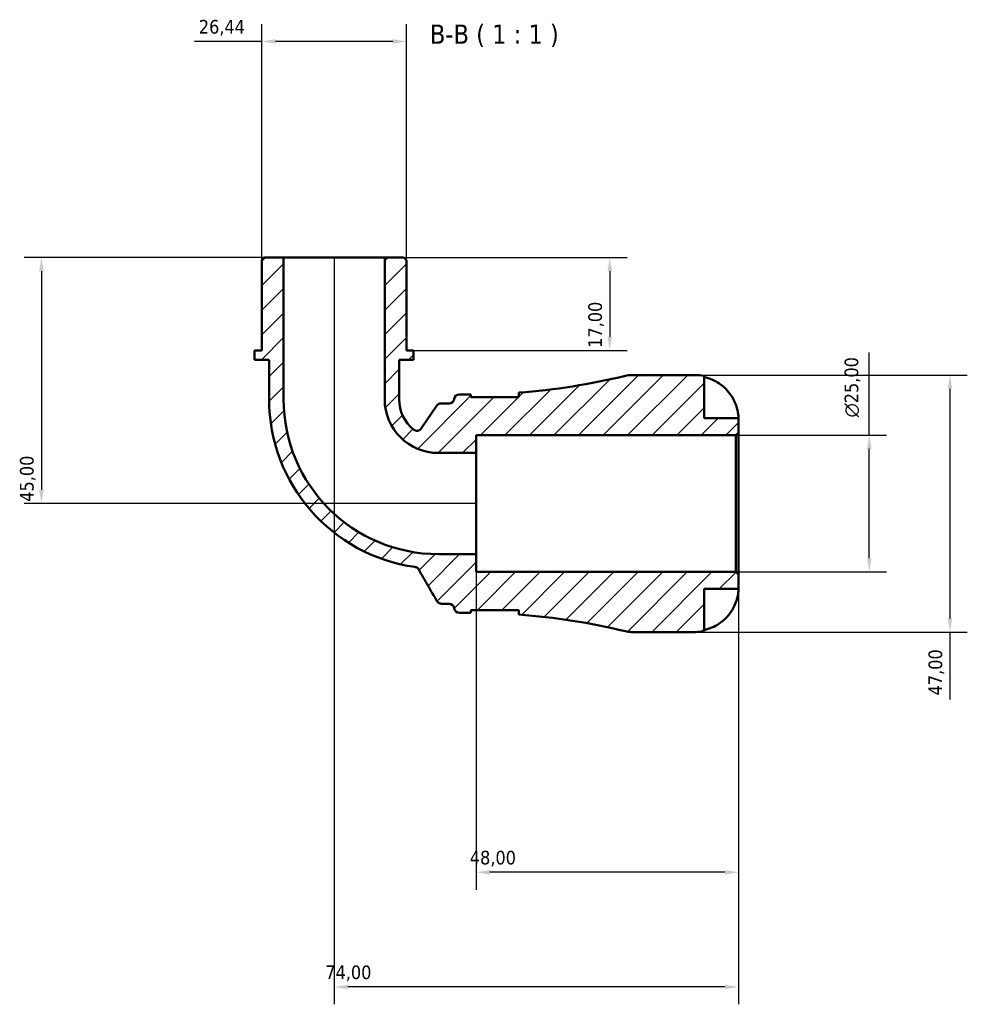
# Model space of a CAD drawing. Header units: millimetres. Extents: x 0 to 902, y 0 to 848.
# Tile 4 of 6: x 306 to 479, y 668 to 848. Entities that reach past the tile are written whole.
import ezdxf

# ---------------------------------------------------------------- set-up
doc = ezdxf.new("R2010")
doc.units = ezdxf.units.MM
for name, color, linetype, lineweight in [('Dimension (ISO)', 7, 'Continuous', 25), ('Hatch (ISO)', 7, 'Continuous', 18), ('Symbol (ISO)', 7, 'Continuous', 25), ('Visible (ISO)', 7, 'Continuous', 50)]:
    doc.layers.add(name, color=color, linetype=linetype, lineweight=lineweight)
doc.styles.add('Label Text (ISO)', font='tahoma.ttf')
doc.styles.add('Note Text (ISO)', font='tahoma.ttf')
doc.dimstyles.new('Default (ISO)', dxfattribs={"dimtxt": 2.5, "dimasz": 2.5, "dimexe": 3.175, "dimexo": 0, "dimgap": 0.762, "dimtad": 1, "dimrnd": 1e-08, "dimzin": 0, "dimtxsty": 'Note Text (ISO)', "dimcen": 0.09, "dimdle": 10, "dimclrd": 256, "dimclre": 256, "dimclrt": 256, "dimazin": 0, "dimtfac": 1.402080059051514, "dimtmove": 0, "dimatfit": 3, "dimfxl": 1, "dimtolj": 1, "dimtzin": 0, "dimlwd": -1, "dimlwe": -1, "dimarcsym": 0})

# ---------------------------------------------------------------- blocks, each defined once
blk = doc.blocks.new('*D7')
at = {"layer": 'Defpoints', "color": 0, "transparency": 16777216}
for p in [(436.849207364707, 771.7451511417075), (461.258476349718, 771.7451511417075), (436.849207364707, 746.7451511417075)]:
    blk.add_point(p, dxfattribs=at)
at = {"layer": 'Dimension (ISO)', "transparency": 16777216}
for p, q in [((461.258476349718, 771.7451511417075), (461.258476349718, 786.8795519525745)), ((436.849207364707, 771.7451511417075), (464.433476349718, 771.7451511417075)), ((461.258476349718, 749.2451511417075), (461.258476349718, 769.2451511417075)), ((436.849207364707, 746.7451511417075), (464.433476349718, 746.7451511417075))]:
    blk.add_line(p, q, dxfattribs=at)
for points in [[(460.8418096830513, 769.2451511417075), (461.6751430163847, 769.2451511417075), (461.258476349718, 771.7451511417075)], [(460.8418096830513, 749.2451511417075), (461.6751430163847, 749.2451511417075), (461.258476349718, 746.7451511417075)]]:
    blk.add_solid(points, dxfattribs=at)
at = {"layer": 'Dimension (ISO)', "color": 232, "true_color": 0xca0064, "transparency": 16777216, "insert": (456.7349784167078, 775.0071511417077), "char_height": 2.5, "attachment_point": 1, "rotation": 90, "style": 'Note Text (ISO)'}
blk.add_mtext('\\A1;\\fAIGDT|b0|i0;\\H2.5000;\\ln\\fTahoma|b0|i0;\\H2.5000;25,00', dxfattribs=at)
blk = doc.blocks.new('*D8')
at = {"layer": 'Defpoints', "color": 0, "transparency": 16777216}
for p in [(350.098707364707, 843.7901511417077), (350.098707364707, 803.7751511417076), (376.5397073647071, 803.7751511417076)]:
    blk.add_point(p, dxfattribs=at)
at = {"layer": 'Dimension (ISO)', "transparency": 16777216}
for p, q in [((350.098707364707, 803.7751511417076), (350.098707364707, 846.9651511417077)), ((376.5397073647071, 803.7751511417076), (376.5397073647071, 846.9651511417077)), ((350.098707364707, 843.7901511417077), (337.7939820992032, 843.7901511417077)), ((374.0397073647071, 843.7901511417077), (352.598707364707, 843.7901511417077))]:
    blk.add_line(p, q, dxfattribs=at)
for points in [[(352.598707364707, 844.2068178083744), (352.598707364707, 843.3734844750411), (350.098707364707, 843.7901511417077)], [(374.0397073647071, 844.2068178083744), (374.0397073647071, 843.3734844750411), (376.5397073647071, 843.7901511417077)]]:
    blk.add_solid(points, dxfattribs=at)
at = {"layer": 'Dimension (ISO)', "color": 232, "true_color": 0xca0064, "transparency": 16777216, "insert": (338.5559820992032, 847.7254217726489), "char_height": 2.5, "attachment_point": 1, "style": 'Note Text (ISO)'}
blk.add_mtext('\\A1;26,44', dxfattribs=at)
blk = doc.blocks.new('*D9')
at = {"layer": 'Defpoints', "color": 0, "transparency": 16777216}
for p in [(372.5735573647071, 804.2451511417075), (377.8617573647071, 787.2451511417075), (413.7614838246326, 787.2451511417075)]:
    blk.add_point(p, dxfattribs=at)
at = {"layer": 'Dimension (ISO)', "transparency": 16777216}
for p, q in [((372.5735573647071, 804.2451511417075), (416.9364838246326, 804.2451511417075)), ((413.7614838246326, 801.7451511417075), (413.7614838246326, 789.7451511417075)), ((377.8617573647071, 787.2451511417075), (416.9364838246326, 787.2451511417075))]:
    blk.add_line(p, q, dxfattribs=at)
for points in [[(413.3448171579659, 801.7451511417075), (414.1781504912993, 801.7451511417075), (413.7614838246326, 804.2451511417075)], [(413.3448171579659, 789.7451511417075), (414.1781504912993, 789.7451511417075), (413.7614838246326, 787.2451511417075)]]:
    blk.add_solid(points, dxfattribs=at)
at = {"layer": 'Dimension (ISO)', "color": 232, "true_color": 0xca0064, "transparency": 16777216, "insert": (409.827892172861, 787.7298724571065), "char_height": 2.5, "attachment_point": 1, "rotation": 90, "style": 'Note Text (ISO)'}
blk.add_mtext('\\A1;17,00', dxfattribs=at)
blk = doc.blocks.new('*D10')
at = {"layer": 'Defpoints', "color": 0, "transparency": 16777216}
for p in [(354.0648573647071, 804.2451511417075), (309.75311558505, 759.2451511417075), (389.319207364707, 759.2451511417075)]:
    blk.add_point(p, dxfattribs=at)
at = {"layer": 'Dimension (ISO)', "transparency": 16777216}
for p, q in [((354.0648573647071, 804.2451511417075), (306.57811558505, 804.2451511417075)), ((309.75311558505, 801.7451511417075), (309.75311558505, 761.7451511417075)), ((389.319207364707, 759.2451511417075), (306.57811558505, 759.2451511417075))]:
    blk.add_line(p, q, dxfattribs=at)
for points in [[(309.3364489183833, 801.7451511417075), (310.1697822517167, 801.7451511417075), (309.75311558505, 804.2451511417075)], [(309.3364489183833, 761.7451511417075), (310.1697822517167, 761.7451511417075), (309.75311558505, 759.2451511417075)]]:
    blk.add_solid(points, dxfattribs=at)
at = {"layer": 'Dimension (ISO)', "color": 232, "true_color": 0xca0064, "transparency": 16777216, "insert": (305.8195239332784, 759.5737273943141), "char_height": 2.5, "attachment_point": 1, "rotation": 90, "style": 'Note Text (ISO)'}
blk.add_mtext('\\A1;45,00', dxfattribs=at)
blk = doc.blocks.new('*D11')
at = {"layer": 'Defpoints', "color": 0, "transparency": 16777216}
for p in [(389.319207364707, 749.9908011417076), (437.319207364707, 746.2751511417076), (389.319207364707, 691.7809202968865)]:
    blk.add_point(p, dxfattribs=at)
at = {"layer": 'Dimension (ISO)', "transparency": 16777216}
for p, q in [((389.319207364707, 749.9908011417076), (389.319207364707, 688.6059202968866)), ((437.319207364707, 746.2751511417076), (437.319207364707, 688.6059202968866)), ((434.819207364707, 691.7809202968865), (391.819207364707, 691.7809202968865))]:
    blk.add_line(p, q, dxfattribs=at)
for points in [[(391.819207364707, 692.1975869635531), (391.819207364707, 691.3642536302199), (389.319207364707, 691.7809202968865)], [(434.819207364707, 692.1975869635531), (434.819207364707, 691.3642536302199), (437.319207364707, 691.7809202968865)]]:
    blk.add_solid(points, dxfattribs=at)
at = {"layer": 'Dimension (ISO)', "color": 232, "true_color": 0xca0064, "transparency": 16777216, "insert": (388.1477836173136, 695.7212278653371), "char_height": 2.5, "attachment_point": 1, "style": 'Note Text (ISO)'}
blk.add_mtext('\\A1;48,00', dxfattribs=at)
blk = doc.blocks.new('*D12')
at = {"layer": 'Defpoints', "color": 0, "transparency": 16777216}
for p in [(363.319207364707, 804.2451511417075), (437.319207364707, 746.2751511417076), (363.319207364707, 670.8076504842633)]:
    blk.add_point(p, dxfattribs=at)
at = {"layer": 'Dimension (ISO)', "transparency": 16777216}
for p, q in [((363.319207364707, 804.2451511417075), (363.319207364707, 667.6326504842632)), ((437.319207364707, 746.2751511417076), (437.319207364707, 667.6326504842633)), ((434.819207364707, 670.8076504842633), (365.819207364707, 670.8076504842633))]:
    blk.add_line(p, q, dxfattribs=at)
for points in [[(365.819207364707, 671.2243171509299), (365.819207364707, 670.3909838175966), (363.319207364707, 670.8076504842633)], [(434.819207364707, 671.2243171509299), (434.819207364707, 670.3909838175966), (437.319207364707, 670.8076504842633)]]:
    blk.add_solid(points, dxfattribs=at)
at = {"layer": 'Dimension (ISO)', "color": 232, "true_color": 0xca0064, "transparency": 16777216, "insert": (361.697313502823, 674.7412421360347), "char_height": 2.5, "attachment_point": 1, "style": 'Note Text (ISO)'}
blk.add_mtext('\\A1;74,00', dxfattribs=at)
blk = doc.blocks.new('*D13')
at = {"layer": 'Defpoints', "color": 0, "transparency": 16777216}
for p in [(429.444207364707, 782.7451511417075), (429.444207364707, 735.7451511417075), (476.0175066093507, 735.7451511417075)]:
    blk.add_point(p, dxfattribs=at)
at = {"layer": 'Dimension (ISO)', "transparency": 16777216}
for p, q in [((429.444207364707, 782.7451511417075), (479.1925066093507, 782.7451511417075)), ((476.0175066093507, 780.2451511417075), (476.0175066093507, 738.2451511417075)), ((429.444207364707, 735.7451511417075), (479.1925066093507, 735.7451511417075)), ((476.0175066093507, 735.7451511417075), (476.0175066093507, 723.3783036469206))]:
    blk.add_line(p, q, dxfattribs=at)
for points in [[(475.600839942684, 780.2451511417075), (476.4341732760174, 780.2451511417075), (476.0175066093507, 782.7451511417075)], [(475.600839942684, 738.2451511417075), (476.4341732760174, 738.2451511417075), (476.0175066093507, 735.7451511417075)]]:
    blk.add_solid(points, dxfattribs=at)
at = {"layer": 'Dimension (ISO)', "color": 232, "true_color": 0xca0064, "transparency": 16777216, "insert": (472.0839149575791, 724.1403036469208), "char_height": 2.5, "attachment_point": 1, "rotation": 90, "style": 'Note Text (ISO)'}
blk.add_mtext('\\A1;47,00', dxfattribs=at)

msp = doc.modelspace()

# ---------------------------------------------------------------- hatches: boundary and pattern name
at = {"layer": 'Hatch (ISO)'}
h = msp.add_hatch(dxfattribs=at)
h.set_pattern_fill('ANSI31', color=256, scale=25.4, style=0)
h.set_pattern_definition([(45, (0, 0), (-2.245064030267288, 2.245064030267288), [])])
edge = h.paths.add_edge_path()
edge.add_ellipse((417.7252207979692, 740.4451511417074), major_axis=(-1.105459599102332, -4.568146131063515), ratio=1, start_angle=0, end_angle=13.60365819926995)
edge.add_line((417.7252207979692, 735.7451511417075), (429.444207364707, 735.7451511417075))
edge.add_ellipse((429.444207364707, 743.6201511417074), major_axis=(-8.881784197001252e-15, -7.874999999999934), ratio=1, start_angle=0, end_angle=11.53695903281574)
edge.add_line((431.019207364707, 735.9042584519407), (431.019207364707, 743.6201511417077))
edge.add_line((431.019207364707, 743.6201511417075), (437.319207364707, 743.6201511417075))
edge.add_line((437.319207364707, 743.6201511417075), (437.319207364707, 746.2751511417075))
edge.add_line((437.319207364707, 746.2751511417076), (436.8492073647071, 746.7451511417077))
edge.add_line((436.849207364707, 746.7451511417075), (389.319207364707, 746.7451511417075))
edge.add_line((389.319207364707, 746.7451511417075), (389.319207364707, 749.9908011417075))
edge.add_line((389.319207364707, 749.9908011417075), (382.4117073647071, 749.9908011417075))
edge.add_ellipse((382.411707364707, 778.3376511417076), major_axis=(4.440892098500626e-15, -28.34685), ratio=1, start_angle=270, end_angle=360, ccw=False)
edge.add_line((354.064857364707, 778.3376511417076), (354.064857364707, 804.2451511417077))
edge.add_line((354.064857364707, 804.2451511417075), (350.568707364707, 804.2451511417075))
edge.add_line((350.568707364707, 804.2451511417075), (350.098707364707, 803.7751511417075))
edge.add_line((350.098707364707, 803.7751511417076), (350.098707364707, 787.2451511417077))
edge.add_line((350.098707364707, 787.2451511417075), (348.776657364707, 787.2451511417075))
edge.add_line((348.776657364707, 787.2451511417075), (348.776657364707, 785.5451511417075))
edge.add_line((348.776657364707, 785.5451511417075), (351.420757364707, 785.5451511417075))
edge.add_line((351.420757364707, 785.5451511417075), (351.420757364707, 778.3376511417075))
edge.add_ellipse((382.4117073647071, 778.3376511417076), major_axis=(-30.99095000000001, -1.110223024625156e-14), ratio=1, start_angle=0, end_angle=82.01686164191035)
edge.add_spline(control_points=[(378.1076325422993, 747.6470349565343), (378.188181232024, 747.6357387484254), (378.2669241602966, 747.6140355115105), (378.4168480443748, 747.5509038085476), (378.487396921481, 747.5097415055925), (378.64862605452, 747.3851835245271), (378.7299466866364, 747.2921476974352), (378.7911476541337, 747.1861445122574)], knot_values=[-0.08552273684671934, -0.08552273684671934, -0.08552273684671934, -0.08552273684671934, -0.0611216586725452, -0.0611216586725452, -0.03672058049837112, -0.03672058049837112, 0, 0, 0, 0], degree=3, periodic=0)
edge.add_line((378.7911476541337, 747.1861445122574), (382.1403527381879, 741.3851511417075))
edge.add_spline(control_points=[(382.140352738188, 741.3851511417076), (382.1919946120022, 741.295704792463), (382.2580272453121, 741.2153782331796), (382.4135561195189, 741.079433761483), (382.5019943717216, 741.0247406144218), (382.7107829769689, 740.9390589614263), (382.8320146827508, 740.9151511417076), (382.9544166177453, 740.9151511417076)], knot_values=[-0.0986908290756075, -0.0986908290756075, -0.0986908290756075, -0.0986908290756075, -0.06770570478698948, -0.06770570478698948, -0.0367205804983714, -0.0367205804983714, 0, 0, 0, 0], degree=3, periodic=0)
edge.add_line((382.9544166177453, 740.9151511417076), (384.3664526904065, 740.9151511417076))
edge.add_ellipse((384.3664526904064, 739.9751511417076), major_axis=(8.881784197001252e-15, 0.9400000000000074), ratio=1, start_angle=277.18075578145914, end_angle=360, ccw=False)
edge.add_ellipse((386.2317073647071, 740.2101511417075), major_axis=(-0.9326273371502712, -0.1175000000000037), ratio=1, start_angle=1.332280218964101e-13, end_angle=82.81924421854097)
edge.add_line((386.2317073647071, 739.2701511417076), (388.1717073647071, 739.2701511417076))
edge.add_ellipse((388.1717073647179, 618.3196857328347), major_axis=(-1.092903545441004e-11, 120.9504654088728), ratio=1, start_angle=359.91354738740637, end_angle=360, ccw=False)
edge.add_line((388.354207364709, 739.2700134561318), (388.354207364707, 739.7701511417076))
edge.add_line((388.354207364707, 739.7701511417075), (397.104207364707, 739.7701511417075))
edge.add_line((397.104207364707, 739.7701511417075), (397.104207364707, 738.9398562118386))
edge.add_ellipse((388.1717073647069, 618.3196857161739), major_axis=(8.932500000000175, 120.6201704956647), ratio=1, start_angle=350.6316370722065, end_angle=360, ccw=False)
edge = h.paths.add_edge_path()
edge.add_ellipse((417.7252207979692, 778.0451511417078), major_axis=(1.77635683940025e-14, 4.699999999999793), ratio=1, start_angle=0, end_angle=13.60365819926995)
edge.add_ellipse((388.1717073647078, 900.1706165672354), major_axis=(28.44805383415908, -117.5573192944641), ratio=1, start_angle=350.6316370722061, end_angle=360, ccw=False)
edge.add_line((397.1042073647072, 779.5504460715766), (397.1042073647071, 778.7201511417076))
edge.add_line((397.104207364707, 778.7201511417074), (388.354207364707, 778.7201511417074))
edge.add_line((388.354207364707, 778.7201511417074), (388.354207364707, 779.2202888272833))
edge.add_ellipse((388.1717073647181, 900.170616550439), major_axis=(0.1824999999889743, -120.9503277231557), ratio=1, start_angle=359.91354738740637, end_angle=360, ccw=False)
edge.add_line((388.1717073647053, 779.2201511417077), (386.231707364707, 779.2201511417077))
edge.add_ellipse((386.2317073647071, 778.2801511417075), major_axis=(0, 0.9400000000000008), ratio=1, start_angle=0, end_angle=82.81924421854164)
edge.add_ellipse((384.3664526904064, 778.5151511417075), major_axis=(0.9326273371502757, -0.1175000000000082), ratio=1, start_angle=277.18075578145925, end_angle=360, ccw=False)
edge.add_line((384.3664526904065, 777.5751511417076), (382.9055636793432, 777.5751511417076))
edge.add_ellipse((382.9055636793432, 776.6351511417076), major_axis=(4.440892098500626e-15, 0.9399999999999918), ratio=1, start_angle=0, end_angle=55.43299173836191)
edge.add_line((382.1315082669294, 777.1684786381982), (379.2312917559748, 772.9591920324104))
edge.add_ellipse((378.4572363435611, 773.492519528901), major_axis=(0.7740554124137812, -0.5333274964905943), ratio=1, start_angle=265.3465749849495, end_angle=359.99999999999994, ccw=False)
edge.add_ellipse((382.4117073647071, 778.3376511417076), major_axis=(-4.548838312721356, -5.573367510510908), ratio=1, start_angle=309.22043327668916, end_angle=360, ccw=False)
edge.add_line((375.2176573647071, 778.3376511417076), (375.2176573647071, 785.5451511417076))
edge.add_line((375.2176573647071, 785.5451511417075), (377.861757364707, 785.5451511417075))
edge.add_line((377.861757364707, 785.5451511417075), (377.861757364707, 787.2451511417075))
edge.add_line((377.861757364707, 787.2451511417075), (376.5397073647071, 787.2451511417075))
edge.add_line((376.5397073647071, 787.2451511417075), (376.5397073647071, 803.7751511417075))
edge.add_line((376.5397073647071, 803.7751511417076), (376.069707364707, 804.2451511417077))
edge.add_line((376.069707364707, 804.2451511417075), (372.573557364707, 804.2451511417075))
edge.add_line((372.573557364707, 804.2451511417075), (372.573557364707, 778.3376511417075))
edge.add_ellipse((382.4117073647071, 778.3376511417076), major_axis=(-9.838150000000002, -4.440892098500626e-15), ratio=1, start_angle=0, end_angle=89.99999999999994)
edge.add_line((382.4117073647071, 768.4995011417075), (389.319207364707, 768.4995011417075))
edge.add_line((389.319207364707, 768.4995011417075), (389.319207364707, 771.7451511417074))
edge.add_line((389.319207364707, 771.7451511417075), (436.8492073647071, 771.7451511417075))
edge.add_line((436.849207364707, 771.7451511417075), (437.319207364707, 772.2151511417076))
edge.add_line((437.319207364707, 772.2151511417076), (437.319207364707, 774.8701511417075))
edge.add_line((437.319207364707, 774.8701511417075), (431.019207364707, 774.8701511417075))
edge.add_line((431.019207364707, 774.8701511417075), (431.019207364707, 782.5860438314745))
edge.add_ellipse((429.444207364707, 774.8701511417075), major_axis=(1.575000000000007, 7.715892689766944), ratio=1, start_angle=0, end_angle=11.53695903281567)
edge.add_line((429.444207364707, 782.7451511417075), (417.7252207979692, 782.7451511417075))

# ---------------------------------------------------------------- linework, layer by layer
at = {"layer": 'Visible (ISO)'}
for p, q in [((350.5687073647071, 804.2451511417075), (350.0987073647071, 803.7751511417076)), ((350.0987073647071, 803.7751511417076), (350.0987073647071, 787.2451511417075)), ((354.0648573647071, 804.2451511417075), (350.5687073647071, 804.2451511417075)), ((354.0648573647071, 778.3376511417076), (354.0648573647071, 804.2451511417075)), ((372.5735573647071, 804.2451511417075), (354.0648573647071, 804.2451511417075)), ((376.0697073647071, 804.2451511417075), (372.5735573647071, 804.2451511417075)), ((372.5735573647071, 804.2451511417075), (372.5735573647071, 778.3376511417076)), ((376.5397073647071, 803.7751511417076), (376.0697073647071, 804.2451511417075)), ((376.5397073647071, 787.2451511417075), (376.5397073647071, 803.7751511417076)), ((350.0987073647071, 787.2451511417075), (348.776657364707, 787.2451511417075)), ((348.776657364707, 787.2451511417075), (348.7766573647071, 785.5451511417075)), ((377.8617573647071, 787.2451511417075), (376.5397073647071, 787.2451511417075)), ((377.861757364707, 785.5451511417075), (377.8617573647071, 787.2451511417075)), ((348.7766573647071, 785.5451511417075), (351.4207573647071, 785.5451511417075)), ((351.4207573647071, 785.5451511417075), (351.4207573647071, 778.3376511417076)), ((375.2176573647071, 778.3376511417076), (375.2176573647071, 785.5451511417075)), ((375.2176573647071, 785.5451511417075), (377.861757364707, 785.5451511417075)), ((429.444207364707, 782.7451511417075), (417.7252207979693, 782.7451511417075)), ((431.019207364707, 774.8701511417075), (431.0192073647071, 782.5860438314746)), ((388.1717073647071, 779.2201511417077), (386.2317073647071, 779.2201511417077)), ((388.3542073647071, 778.7201511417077), (388.3542073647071, 779.2202888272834)), ((397.1042073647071, 778.7201511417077), (388.3542073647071, 778.7201511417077)), ((397.1042073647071, 779.5504460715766), (397.1042073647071, 778.7201511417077)), ((382.1315082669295, 777.1684786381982), (379.231291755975, 772.9591920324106)), ((384.3664526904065, 777.5751511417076), (382.9055636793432, 777.5751511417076)), ((437.319207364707, 774.8701511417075), (431.019207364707, 774.8701511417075)), ((437.319207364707, 772.2151511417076), (437.319207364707, 774.8701511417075)), ((389.3192073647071, 768.4995011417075), (389.3192073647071, 771.7451511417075)), ((389.3192073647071, 771.7451511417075), (436.8492073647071, 771.7451511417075)), ((436.8492073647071, 771.7451511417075), (437.319207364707, 772.2151511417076)), ((436.8492073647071, 771.7451511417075), (436.8492073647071, 746.7451511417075)), ((437.319207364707, 746.2751511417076), (437.319207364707, 772.2151511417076)), ((382.4117073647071, 768.4995011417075), (389.3192073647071, 768.4995011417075)), ((389.3192073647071, 749.9908011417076), (389.3192073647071, 768.4995011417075)), ((389.3192073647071, 749.9908011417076), (382.4117073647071, 749.9908011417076)), ((389.3192073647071, 746.7451511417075), (389.3192073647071, 749.9908011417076)), ((436.8492073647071, 746.7451511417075), (389.3192073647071, 746.7451511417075)), ((437.319207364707, 746.2751511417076), (436.8492073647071, 746.7451511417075)), ((437.319207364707, 743.6201511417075), (437.319207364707, 746.2751511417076)), ((431.0192073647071, 735.9042584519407), (431.019207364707, 743.6201511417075)), ((431.019207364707, 743.6201511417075), (437.319207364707, 743.6201511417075)), ((382.9544166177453, 740.9151511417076), (384.3664526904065, 740.9151511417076)), ((386.2317073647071, 739.2701511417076), (388.1717073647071, 739.2701511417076)), ((388.3542073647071, 739.2700134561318), (388.3542073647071, 739.7701511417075)), ((388.3542073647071, 739.7701511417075), (397.1042073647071, 739.7701511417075)), ((397.1042073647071, 739.7701511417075), (397.1042073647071, 738.9398562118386)), ((417.7252207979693, 735.7451511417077), (429.444207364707, 735.7451511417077))]:
    msp.add_line(p, q, dxfattribs=at)
for centre, radius, start, end in [((388.1717073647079, 900.1706165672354), 120.9504654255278, 274.2352952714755, 283.6036581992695), ((417.7252207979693, 778.0451511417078), 4.699999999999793, 90, 103.6036581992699), ((429.4442073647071, 774.8701511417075), 7.874999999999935, 78.46304096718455, 90), ((382.4117073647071, 778.3376511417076), 30.99095000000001, 180, 262.0168616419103), ((382.4117073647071, 778.3376511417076), 28.34685, 180, 270), ((382.4117073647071, 778.3376511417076), 9.838150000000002, 180, 270), ((382.4117073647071, 778.3376511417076), 7.194050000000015, 180, 230.7795667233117), ((384.3664526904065, 778.5151511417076), 0.9400000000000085, 269.9999999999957, 352.8192442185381), ((386.2317073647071, 778.2801511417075), 0.9400000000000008, 90, 172.8192442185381), ((388.1717073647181, 900.1706165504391), 120.9504654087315, 269.9999999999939, 270.0864526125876), ((382.9055636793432, 776.6351511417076), 0.9399999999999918, 90, 145.4329917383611), ((378.4572363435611, 773.4925195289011), 0.9399999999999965, 230.7795667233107, 325.4329917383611), ((384.3664526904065, 739.9751511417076), 0.9400000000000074, 7.180755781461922, 90), ((386.2317073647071, 740.2101511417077), 0.9400000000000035, 187.1807557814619, 270.0000000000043), ((388.171707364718, 618.3196857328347), 120.9504654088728, 89.91354738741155, 90.0000000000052), ((388.1717073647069, 618.3196857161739), 120.9504654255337, 76.39634180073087, 85.76470472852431), ((417.7252207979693, 740.4451511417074), 4.699999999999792, 256.3963418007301, 270), ((429.4442073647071, 743.6201511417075), 7.874999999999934, 270, 281.536959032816)]:
    msp.add_arc(centre, radius, start, end, dxfattribs=at)
for points, knots in [([(431.0192073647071, 782.3725109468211), (431.5212064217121, 782.2690947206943), (432.0113738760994, 782.1138415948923), (432.89439728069, 781.7463560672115), (433.3661319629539, 781.4976898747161), (434.2463128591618, 780.9061185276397), (434.6547704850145, 780.563230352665), (435.3433951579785, 779.8706221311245), (435.6864051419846, 779.456552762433), (436.1946785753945, 778.6901039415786), (436.383515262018, 778.3532506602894), (436.5414643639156, 778.0201511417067)], [0.1494100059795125, 0.1494100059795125, 0.1494100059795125, 0.1494100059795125, 0.2904450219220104, 0.2904450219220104, 0.4363417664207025, 0.4363417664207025, 0.5822385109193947, 0.5822385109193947, 0.7293467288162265, 0.7293467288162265, 0.8352625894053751, 0.8352625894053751, 0.8352625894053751, 0.8352625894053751]), ([(436.5414643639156, 778.0201511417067), (436.5473630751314, 778.0077113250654), (436.5532353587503, 777.9952566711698), (436.6382594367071, 777.8138918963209), (436.7122507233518, 777.6428850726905), (436.8390718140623, 777.3229222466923), (436.8931691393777, 777.1746929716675), (437.0011282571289, 776.8517408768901), (437.0523045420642, 776.6789981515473), (437.1700287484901, 776.2283865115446), (437.2206229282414, 775.9672959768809), (437.2927051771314, 775.4743281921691), (437.3074872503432, 775.2612693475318), (437.3208244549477, 774.9527956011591), (437.319207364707, 774.8701511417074), (437.319207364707, 774.8701511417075)], [-0.5107228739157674, -0.5107228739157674, -0.5107228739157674, -0.5107228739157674, -0.5065357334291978, -0.5065357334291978, -0.4498195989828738, -0.4498195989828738, -0.400707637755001, -0.400707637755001, -0.3417366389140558, -0.3417366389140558, -0.24159774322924, -0.24159774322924, -0.1249837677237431, -0.1249837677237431, 0, 0, 0, 0]), ([(378.1076325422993, 747.6470349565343), (378.188181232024, 747.6357387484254), (378.2669241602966, 747.6140355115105), (378.4168480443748, 747.5509038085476), (378.4873969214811, 747.5097415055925), (378.64862605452, 747.3851835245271), (378.7299466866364, 747.2921476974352), (378.7911476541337, 747.1861445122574)], [-0.08552273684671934, -0.08552273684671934, -0.08552273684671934, -0.08552273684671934, -0.0611216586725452, -0.0611216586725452, -0.03672058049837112, -0.03672058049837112, 0, 0, 0, 0]), ([(378.7911476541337, 747.1861445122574), (379.3559995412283, 746.2077923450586), (379.9208514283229, 745.2294401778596), (381.0372531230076, 743.2957757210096), (381.5888029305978, 742.3404634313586), (382.140352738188, 741.3851511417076)], [-0.7241119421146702, -0.7241119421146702, -0.7241119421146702, -0.7241119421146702, -0.3852008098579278, -0.3852008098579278, -0.05427092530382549, -0.05427092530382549, -0.05427092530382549, -0.05427092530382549]), ([(437.319207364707, 743.6201511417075), (437.319207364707, 743.6201511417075), (437.3193463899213, 743.5972338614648), (437.3181771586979, 743.5032252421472), (437.316746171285, 743.4292340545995), (437.3029078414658, 743.15957323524), (437.2829856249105, 742.91724148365), (437.1978906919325, 742.4063045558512), (437.147864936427, 742.1694705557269), (437.0296210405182, 741.7318459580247), (436.9708379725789, 741.5413759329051), (436.8342918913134, 741.1516781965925), (436.7569862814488, 740.9541399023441), (436.6300588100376, 740.6611174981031), (436.5865587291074, 740.5652508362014), (436.5414643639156, 740.4701511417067)], [-2.176679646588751, -2.176679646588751, -2.176679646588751, -2.176679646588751, -2.110866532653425, -2.110866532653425, -2.040552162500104, -2.040552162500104, -1.917383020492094, -1.917383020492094, -1.829422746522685, -1.829422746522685, -1.765581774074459, -1.765581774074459, -1.701178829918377, -1.701178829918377, -1.669619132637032, -1.669619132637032, -1.669619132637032, -1.669619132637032]), ([(382.140352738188, 741.3851511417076), (382.1919946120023, 741.2957047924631), (382.2580272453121, 741.2153782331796), (382.4135561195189, 741.079433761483), (382.5019943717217, 741.0247406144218), (382.710782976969, 740.9390589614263), (382.8320146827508, 740.9151511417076), (382.9544166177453, 740.9151511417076)], [-0.0986908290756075, -0.0986908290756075, -0.0986908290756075, -0.0986908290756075, -0.06770570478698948, -0.06770570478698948, -0.0367205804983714, -0.0367205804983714, 0, 0, 0, 0]), ([(436.5414643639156, 740.4701511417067), (436.383515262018, 740.1370516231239), (436.1946785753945, 739.8001983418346), (435.6864051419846, 739.0337495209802), (435.3433951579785, 738.6196801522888), (434.6547704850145, 737.9270719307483), (434.2463128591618, 737.5841837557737), (433.3661319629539, 736.9926124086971), (432.89439728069, 736.7439462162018), (432.0113738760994, 736.3764606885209), (431.5212064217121, 736.221207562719), (431.0192073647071, 736.1177913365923)], [3.89239507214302, 3.89239507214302, 3.89239507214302, 3.89239507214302, 3.99831093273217, 3.99831093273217, 4.145419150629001, 4.145419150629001, 4.291315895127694, 4.291315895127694, 4.437212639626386, 4.437212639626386, 4.578247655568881, 4.578247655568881, 4.578247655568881, 4.578247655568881])]:
    msp.add_open_spline(points, degree=3, knots=knots, dxfattribs=at)
for points in [[(397.0973256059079, 778.7201453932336), (397.1019044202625, 778.744555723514), (397.1042073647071, 778.7683116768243), (397.1042073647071, 778.7913784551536)], [(397.1042073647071, 739.6989238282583), (397.1042073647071, 739.7219829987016), (397.1019051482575, 739.745735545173), (397.0973242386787, 739.7701516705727)]]:
    msp.add_open_spline(points, degree=3, dxfattribs=at)

# ---------------------------------------------------------------- texts
at = {"layer": 'Symbol (ISO)', "insert": (380.8463157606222, 842.7451512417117), "char_height": 3.499999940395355, "attachment_point": 7, "style": 'Label Text (ISO)'}
msp.add_mtext('B-B ( 1 : 1 )', dxfattribs=at)

# ---------------------------------------------------------------- dimensions: what is measured, and where the dimension line sits
at = {"layer": 'Dimension (ISO)'}
dim = msp.add_linear_dim(base=(350.098707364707, 843.7901511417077), p1=(376.5397073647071, 803.7751511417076), p2=(350.098707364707, 803.7751511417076), dimstyle='Default (ISO)', override={"dimdec": 2, "dimtp": 0, "dimtm": -0, "dimtdec": 2, "dimtofl": 0, "dimatfit": 2}, dxfattribs=at)
dim.commit()
dim.dimension.update_dxf_attribs({"geometry": '*D8', "text_midpoint": (342.6963447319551, 843.7901511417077), "dimtype": 160})
for base, p1, p2, angle, override, picture, middle in [((309.75311558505, 759.2451511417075), (354.0648573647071, 804.2451511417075), (389.319207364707, 759.2451511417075), 90, {"dimdec": 2, "dimtp": 0, "dimtm": -0, "dimtdec": 2, "dimtofl": 0, "dimatfit": 1}, '*D10', (309.7531155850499, 763.7451511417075)), ((363.319207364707, 670.8076504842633), (437.319207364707, 746.2751511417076), (363.319207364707, 804.2451511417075), 180, {"dimdec": 2, "dimtp": 0, "dimtm": -0, "dimtdec": 2, "dimtofl": 0, "dimatfit": 1}, '*D12', (365.819207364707, 670.8076504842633)), ((413.7614838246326, 787.2451511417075), (372.5735573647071, 804.2451511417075), (377.8617573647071, 787.2451511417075), 90, {"dimdec": 2, "dimtp": 0, "dimtm": -0, "dimtdec": 2, "dimtofl": 0, "dimatfit": 1}, '*D9', (413.7614838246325, 791.7451511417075)), ((476.0175066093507, 735.7451511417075), (429.444207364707, 782.7451511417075), (429.444207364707, 735.7451511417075), 90, {"dimdec": 2, "dimtp": 0, "dimtm": -0, "dimtdec": 2, "dimtofl": 0, "dimatfit": 2}, '*D13', (476.0175066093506, 728.3117273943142)), ((389.319207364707, 691.7809202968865), (437.319207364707, 746.2751511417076), (389.319207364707, 749.9908011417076), 180, {"dimdec": 2, "dimtp": 0, "dimtm": -0, "dimtdec": 2, "dimtofl": 0, "dimatfit": 1}, '*D11', (392.319207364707, 691.7809202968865))]:
    dim = msp.add_linear_dim(base=base, p1=p1, p2=p2, angle=angle, dimstyle='Default (ISO)', override=override, dxfattribs=at)
    dim.commit()
    dim.dimension.update_dxf_attribs({"geometry": picture, "text_midpoint": middle, "dimtype": 160})
dim = msp.add_linear_dim(base=(461.258476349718, 771.7451511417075), p1=(436.849207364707, 746.7451511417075), p2=(436.849207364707, 771.7451511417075), angle=90, text='\\fAIGDT|b0|i0;\\H2.5000;\\ln\\fTahoma|b0|i0;\\H2.5000;<>', dimstyle='Default (ISO)', override={"dimdec": 2, "dimtp": 0, "dimtm": -0, "dimtdec": 2, "dimtofl": 0, "dimatfit": 2}, dxfattribs=at)
dim.commit()
dim.dimension.update_dxf_attribs({"geometry": '*D7', "text_midpoint": (461.2584763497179, 780.5623515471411), "dimtype": 160})

doc.saveas('drawing.dxf')
